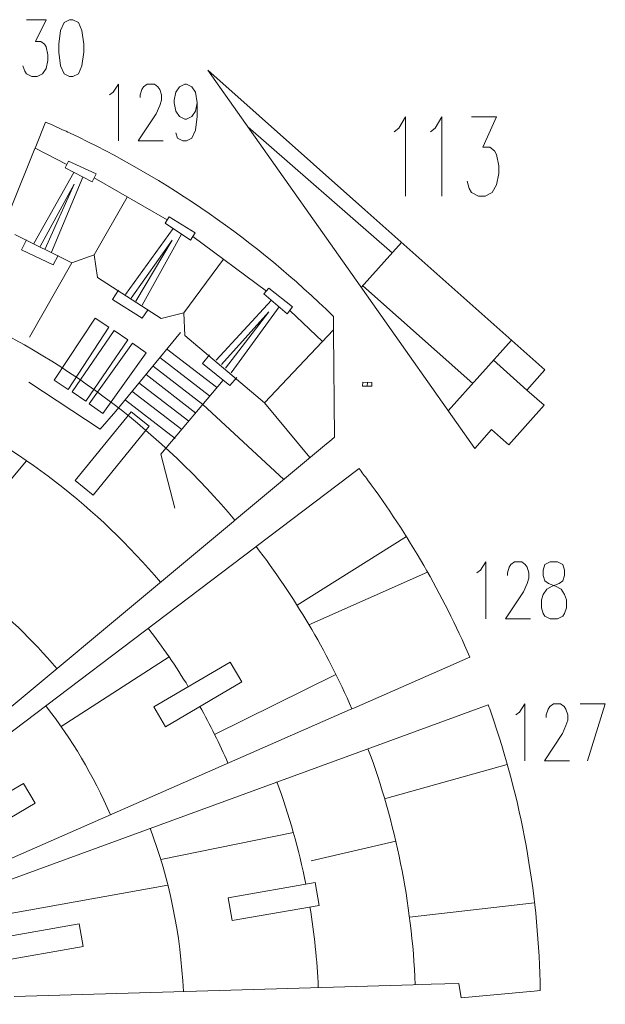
# Model space of a CAD drawing. Header units: millimetres. Extents: x -182 to 184, y -139 to 138.
# Tile 9 of 9: x 100 to 184, y -4 to 138. Entities that reach past the tile are written whole.
import ezdxf

# ---------------------------------------------------------------- set-up
doc = ezdxf.new("R2010")
doc.units = ezdxf.units.MM
doc.header["$MEASUREMENT"] = 0
doc.layers.add('Layer 1', color=7, linetype='Continuous')

msp = doc.modelspace()

# ---------------------------------------------------------------- linework, layer by layer
at = {"layer": 'Layer 1', "color": 1, "lineweight": 9}
for points, knots in [([(100.8756, 137.7921), (100.8756, 137.7921), (103.6992, 137.7921), (103.6992, 137.7921), (103.6992, 137.7921), (103.6992, 137.7921), (102.1563, 134.6789), (102.1563, 134.6789), (102.1563, 134.6789), (102.1563, 134.6789), (102.9277, 134.6789), (102.9277, 134.6789), (102.9277, 134.6789), (102.9277, 134.6789), (103.4446, 134.2811), (103.4446, 134.2811), (103.4446, 134.2811), (103.4446, 134.2811), (103.6992, 133.8949), (103.6992, 133.8949), (103.6992, 133.8949), (103.6992, 133.8949), (103.9615, 132.7245), (103.9615, 132.7245), (103.9615, 132.7245), (103.9615, 132.7245), (103.9615, 131.9404), (103.9615, 131.9404), (103.9615, 131.9404), (103.9615, 131.9404), (103.6992, 130.77), (103.6992, 130.77), (103.6992, 130.77), (103.6992, 130.77), (103.19, 129.9977), (103.19, 129.9977), (103.19, 129.9977), (103.19, 129.9977), (102.4186, 129.5997), (102.4186, 129.5997), (102.4186, 129.5997), (102.4186, 129.5997), (101.6471, 129.5997), (101.6471, 129.5997), (101.6471, 129.5997), (101.6471, 129.5997), (100.8756, 129.9977), (100.8756, 129.9977), (100.8756, 129.9977), (100.8756, 129.9977), (100.6133, 130.3839), (100.6133, 130.3839), (100.6133, 130.3839), (100.6133, 130.3839), (100.3588, 131.168), (100.3588, 131.168)], [0, 0, 0, 0, 0.06666667, 0.06666667, 0.06666667, 0.06666667, 0.13333333, 0.13333333, 0.13333333, 0.13333333, 0.2, 0.2, 0.2, 0.2, 0.26666667, 0.26666667, 0.26666667, 0.26666667, 0.33333333, 0.33333333, 0.33333333, 0.33333333, 0.4, 0.4, 0.4, 0.4, 0.46666667, 0.46666667, 0.46666667, 0.46666667, 0.53333333, 0.53333333, 0.53333333, 0.53333333, 0.6, 0.6, 0.6, 0.6, 0.66666667, 0.66666667, 0.66666667, 0.66666667, 0.73333333, 0.73333333, 0.73333333, 0.73333333, 0.8, 0.8, 0.8, 0.8, 0.86666667, 0.86666667, 0.86666667, 0.86666667, 1, 1, 1, 1]), ([(107.0473, 137.7921), (107.0473, 137.7921), (106.2759, 137.4059), (106.2759, 137.4059), (106.2759, 137.4059), (106.2759, 137.4059), (105.759, 136.2355), (105.759, 136.2355), (105.759, 136.2355), (105.759, 136.2355), (105.5044, 134.2811), (105.5044, 134.2811), (105.5044, 134.2811), (105.5044, 134.2811), (105.5044, 133.1107), (105.5044, 133.1107), (105.5044, 133.1107), (105.5044, 133.1107), (105.759, 131.168), (105.759, 131.168), (105.759, 131.168), (105.759, 131.168), (106.2759, 129.9977), (106.2759, 129.9977), (106.2759, 129.9977), (106.2759, 129.9977), (107.0473, 129.5997), (107.0473, 129.5997), (107.0473, 129.5997), (107.0473, 129.5997), (107.5565, 129.5997), (107.5565, 129.5997), (107.5565, 129.5997), (107.5565, 129.5997), (108.328, 129.9977), (108.328, 129.9977), (108.328, 129.9977), (108.328, 129.9977), (108.8448, 131.168), (108.8448, 131.168), (108.8448, 131.168), (108.8448, 131.168), (109.0994, 133.1107), (109.0994, 133.1107), (109.0994, 133.1107), (109.0994, 133.1107), (109.0994, 134.2811), (109.0994, 134.2811), (109.0994, 134.2811), (109.0994, 134.2811), (108.8448, 136.2355), (108.8448, 136.2355), (108.8448, 136.2355), (108.8448, 136.2355), (108.328, 137.4059), (108.328, 137.4059), (108.328, 137.4059), (108.328, 137.4059), (107.5565, 137.7921), (107.5565, 137.7921), (107.5565, 137.7921), (107.5565, 137.7921), (107.0473, 137.7921), (107.0473, 137.7921)], [0, 0, 0, 0, 0.05882353, 0.05882353, 0.05882353, 0.05882353, 0.11764706, 0.11764706, 0.11764706, 0.11764706, 0.17647059, 0.17647059, 0.17647059, 0.17647059, 0.23529412, 0.23529412, 0.23529412, 0.23529412, 0.29411765, 0.29411765, 0.29411765, 0.29411765, 0.35294118, 0.35294118, 0.35294118, 0.35294118, 0.41176471, 0.41176471, 0.41176471, 0.41176471, 0.47058824, 0.47058824, 0.47058824, 0.47058824, 0.52941176, 0.52941176, 0.52941176, 0.52941176, 0.58823529, 0.58823529, 0.58823529, 0.58823529, 0.64705882, 0.64705882, 0.64705882, 0.64705882, 0.70588235, 0.70588235, 0.70588235, 0.70588235, 0.76470588, 0.76470588, 0.76470588, 0.76470588, 0.82352941, 0.82352941, 0.82352941, 0.82352941, 0.88235294, 0.88235294, 0.88235294, 0.88235294, 1, 1, 1, 1]), ([(112.8274, 126.9844), (112.8274, 126.9844), (113.3365, 127.3705), (113.3365, 127.3705), (113.3365, 127.3705), (113.3365, 127.3705), (114.108, 128.5409), (114.108, 128.5409), (114.108, 128.5409), (114.108, 128.5409), (114.108, 120.3486), (114.108, 120.3486)], [0, 0, 0, 0, 0.25, 0.25, 0.25, 0.25, 0.5, 0.5, 0.5, 0.5, 1, 1, 1, 1]), ([(117.1938, 126.5982), (117.1938, 126.5982), (117.1938, 126.9844), (117.1938, 126.9844), (117.1938, 126.9844), (117.1938, 126.9844), (117.4561, 127.7685), (117.4561, 127.7685), (117.4561, 127.7685), (117.4561, 127.7685), (117.7107, 128.1547), (117.7107, 128.1547), (117.7107, 128.1547), (117.7107, 128.1547), (118.2276, 128.5409), (118.2276, 128.5409), (118.2276, 128.5409), (118.2276, 128.5409), (119.2537, 128.5409), (119.2537, 128.5409), (119.2537, 128.5409), (119.2537, 128.5409), (119.7705, 128.1547), (119.7705, 128.1547), (119.7705, 128.1547), (119.7705, 128.1547), (120.0251, 127.7685), (120.0251, 127.7685), (120.0251, 127.7685), (120.0251, 127.7685), (120.2797, 126.9844), (120.2797, 126.9844), (120.2797, 126.9844), (120.2797, 126.9844), (120.2797, 126.2003), (120.2797, 126.2003), (120.2797, 126.2003), (120.2797, 126.2003), (120.0251, 125.4278), (120.0251, 125.4278), (120.0251, 125.4278), (120.0251, 125.4278), (119.5082, 124.2575), (119.5082, 124.2575), (119.5082, 124.2575), (119.5082, 124.2575), (116.9393, 120.3486), (116.9393, 120.3486), (116.9393, 120.3486), (116.9393, 120.3486), (120.542, 120.3486), (120.542, 120.3486)], [0, 0, 0, 0, 0.07142857, 0.07142857, 0.07142857, 0.07142857, 0.14285714, 0.14285714, 0.14285714, 0.14285714, 0.21428571, 0.21428571, 0.21428571, 0.21428571, 0.28571429, 0.28571429, 0.28571429, 0.28571429, 0.35714286, 0.35714286, 0.35714286, 0.35714286, 0.42857143, 0.42857143, 0.42857143, 0.42857143, 0.5, 0.5, 0.5, 0.5, 0.57142857, 0.57142857, 0.57142857, 0.57142857, 0.64285714, 0.64285714, 0.64285714, 0.64285714, 0.71428571, 0.71428571, 0.71428571, 0.71428571, 0.78571429, 0.78571429, 0.78571429, 0.78571429, 0.85714286, 0.85714286, 0.85714286, 0.85714286, 1, 1, 1, 1]), ([(125.4253, 125.814), (125.4253, 125.814), (125.1708, 124.6437), (125.1708, 124.6437), (125.1708, 124.6437), (125.1708, 124.6437), (124.6539, 123.8595), (124.6539, 123.8595), (124.6539, 123.8595), (124.6539, 123.8595), (123.8824, 123.4733), (123.8824, 123.4733), (123.8824, 123.4733), (123.8824, 123.4733), (123.6278, 123.4733), (123.6278, 123.4733), (123.6278, 123.4733), (123.6278, 123.4733), (122.8564, 123.8595), (122.8564, 123.8595), (122.8564, 123.8595), (122.8564, 123.8595), (122.3395, 124.6437), (122.3395, 124.6437), (122.3395, 124.6437), (122.3395, 124.6437), (122.0849, 125.814), (122.0849, 125.814), (122.0849, 125.814), (122.0849, 125.814), (122.0849, 126.2003), (122.0849, 126.2003), (122.0849, 126.2003), (122.0849, 126.2003), (122.3395, 127.3705), (122.3395, 127.3705), (122.3395, 127.3705), (122.3395, 127.3705), (122.8564, 128.1547), (122.8564, 128.1547), (122.8564, 128.1547), (122.8564, 128.1547), (123.6278, 128.5409), (123.6278, 128.5409), (123.6278, 128.5409), (123.6278, 128.5409), (123.8824, 128.5409), (123.8824, 128.5409), (123.8824, 128.5409), (123.8824, 128.5409), (124.6539, 128.1547), (124.6539, 128.1547), (124.6539, 128.1547), (124.6539, 128.1547), (125.1708, 127.3705), (125.1708, 127.3705), (125.1708, 127.3705), (125.1708, 127.3705), (125.4253, 125.814), (125.4253, 125.814), (125.4253, 125.814), (125.4253, 125.814), (125.4253, 123.8595), (125.4253, 123.8595), (125.4253, 123.8595), (125.4253, 123.8595), (125.1708, 121.9168), (125.1708, 121.9168), (125.1708, 121.9168), (125.1708, 121.9168), (124.6539, 120.7465), (124.6539, 120.7465), (124.6539, 120.7465), (124.6539, 120.7465), (123.8824, 120.3486), (123.8824, 120.3486), (123.8824, 120.3486), (123.8824, 120.3486), (123.3656, 120.3486), (123.3656, 120.3486), (123.3656, 120.3486), (123.3656, 120.3486), (122.5941, 120.7465), (122.5941, 120.7465), (122.5941, 120.7465), (122.5941, 120.7465), (122.3395, 121.5189), (122.3395, 121.5189)], [0, 0, 0, 0, 0.04347826, 0.04347826, 0.04347826, 0.04347826, 0.08695652, 0.08695652, 0.08695652, 0.08695652, 0.13043478, 0.13043478, 0.13043478, 0.13043478, 0.17391304, 0.17391304, 0.17391304, 0.17391304, 0.2173913, 0.2173913, 0.2173913, 0.2173913, 0.26086957, 0.26086957, 0.26086957, 0.26086957, 0.30434783, 0.30434783, 0.30434783, 0.30434783, 0.34782609, 0.34782609, 0.34782609, 0.34782609, 0.39130435, 0.39130435, 0.39130435, 0.39130435, 0.43478261, 0.43478261, 0.43478261, 0.43478261, 0.47826087, 0.47826087, 0.47826087, 0.47826087, 0.52173913, 0.52173913, 0.52173913, 0.52173913, 0.56521739, 0.56521739, 0.56521739, 0.56521739, 0.60869565, 0.60869565, 0.60869565, 0.60869565, 0.65217391, 0.65217391, 0.65217391, 0.65217391, 0.69565217, 0.69565217, 0.69565217, 0.69565217, 0.73913043, 0.73913043, 0.73913043, 0.73913043, 0.7826087, 0.7826087, 0.7826087, 0.7826087, 0.82608696, 0.82608696, 0.82608696, 0.82608696, 0.86956522, 0.86956522, 0.86956522, 0.86956522, 0.91304348, 0.91304348, 0.91304348, 0.91304348, 1, 1, 1, 1]), ([(153.7302, 121.638), (153.7302, 121.638), (154.3881, 122.1916), (154.3881, 122.1916), (154.3881, 122.1916), (154.3881, 122.1916), (155.3701, 123.8201), (155.3701, 123.8201), (155.3701, 123.8201), (155.3701, 123.8201), (155.3701, 112.4207), (155.3701, 112.4207)], [0, 0, 0, 0, 0.25, 0.25, 0.25, 0.25, 0.5, 0.5, 0.5, 0.5, 1, 1, 1, 1]), ([(158.9641, 121.638), (158.9641, 121.638), (159.622, 122.1916), (159.622, 122.1916), (159.622, 122.1916), (159.622, 122.1916), (160.6039, 123.8201), (160.6039, 123.8201), (160.6039, 123.8201), (160.6039, 123.8201), (160.6039, 112.4207), (160.6039, 112.4207)], [0, 0, 0, 0, 0.25, 0.25, 0.25, 0.25, 0.5, 0.5, 0.5, 0.5, 1, 1, 1, 1]), ([(164.8559, 123.8201), (164.8559, 123.8201), (168.4597, 123.8201), (168.4597, 123.8201), (168.4597, 123.8201), (168.4597, 123.8201), (166.4957, 119.472), (166.4957, 119.472), (166.4957, 119.472), (166.4957, 119.472), (167.4777, 119.472), (167.4777, 119.472), (167.4777, 119.472), (167.4777, 119.472), (168.1356, 118.9346), (168.1356, 118.9346), (168.1356, 118.9346), (168.1356, 118.9346), (168.4597, 118.381), (168.4597, 118.381), (168.4597, 118.381), (168.4597, 118.381), (168.7837, 116.7524), (168.7837, 116.7524), (168.7837, 116.7524), (168.7837, 116.7524), (168.7837, 115.6777), (168.7837, 115.6777), (168.7837, 115.6777), (168.7837, 115.6777), (168.4597, 114.0492), (168.4597, 114.0492), (168.4597, 114.0492), (168.4597, 114.0492), (167.8018, 112.9581), (167.8018, 112.9581), (167.8018, 112.9581), (167.8018, 112.9581), (166.8198, 112.4207), (166.8198, 112.4207), (166.8198, 112.4207), (166.8198, 112.4207), (165.8379, 112.4207), (165.8379, 112.4207), (165.8379, 112.4207), (165.8379, 112.4207), (164.8559, 112.9581), (164.8559, 112.9581), (164.8559, 112.9581), (164.8559, 112.9581), (164.5318, 113.4955), (164.5318, 113.4955), (164.5318, 113.4955), (164.5318, 113.4955), (164.2078, 114.5866), (164.2078, 114.5866)], [0, 0, 0, 0, 0.06666667, 0.06666667, 0.06666667, 0.06666667, 0.13333333, 0.13333333, 0.13333333, 0.13333333, 0.2, 0.2, 0.2, 0.2, 0.26666667, 0.26666667, 0.26666667, 0.26666667, 0.33333333, 0.33333333, 0.33333333, 0.33333333, 0.4, 0.4, 0.4, 0.4, 0.46666667, 0.46666667, 0.46666667, 0.46666667, 0.53333333, 0.53333333, 0.53333333, 0.53333333, 0.6, 0.6, 0.6, 0.6, 0.66666667, 0.66666667, 0.66666667, 0.66666667, 0.73333333, 0.73333333, 0.73333333, 0.73333333, 0.8, 0.8, 0.8, 0.8, 0.86666667, 0.86666667, 0.86666667, 0.86666667, 1, 1, 1, 1]), ([(106.4379, 116.4852), (106.4379, 116.4852), (106.9321, 117.4316), (106.9321, 117.4316), (106.9321, 117.4316), (106.9321, 117.4316), (110.878, 115.5987), (110.878, 115.5987), (110.878, 115.5987), (110.878, 115.5987), (110.3297, 114.4524), (110.3297, 114.4524), (110.3297, 114.4524), (110.3297, 114.4524), (106.4379, 116.4852), (106.4379, 116.4852)], [0, 0, 0, 0, 0.2, 0.2, 0.2, 0.2, 0.4, 0.4, 0.4, 0.4, 0.6, 0.6, 0.6, 0.6, 1, 1, 1, 1]), ([(120.803, 108.5384), (120.803, 108.5384), (121.4006, 109.4231), (121.4006, 109.4231), (121.4006, 109.4231), (121.4006, 109.4231), (125.115, 107.1574), (125.115, 107.1574), (125.115, 107.1574), (125.115, 107.1574), (124.4411, 106.0801), (124.4411, 106.0801), (124.4411, 106.0801), (124.4411, 106.0801), (120.803, 108.5384), (120.803, 108.5384)], [0, 0, 0, 0, 0.2, 0.2, 0.2, 0.2, 0.4, 0.4, 0.4, 0.4, 0.6, 0.6, 0.6, 0.6, 1, 1, 1, 1]), ([(105.4145, 103.8664), (105.4145, 103.8664), (104.7161, 102.5423), (104.7161, 102.5423), (104.7161, 102.5423), (104.7161, 102.5423), (100.1785, 104.69), (100.1785, 104.69), (100.1785, 104.69), (100.1785, 104.69), (100.8709, 106.1415), (100.8709, 106.1415)], [0, 0, 0, 0, 0.25, 0.25, 0.25, 0.25, 0.5, 0.5, 0.5, 0.5, 1, 1, 1, 1]), ([(135.011, 98.3557), (135.011, 98.3557), (135.7104, 99.1624), (135.7104, 99.1624), (135.7104, 99.1624), (135.7104, 99.1624), (139.1264, 96.4676), (139.1264, 96.4676), (139.1264, 96.4676), (139.1264, 96.4676), (138.3281, 95.4789), (138.3281, 95.4789), (138.3281, 95.4789), (138.3281, 95.4789), (135.011, 98.3557), (135.011, 98.3557)], [0, 0, 0, 0, 0.2, 0.2, 0.2, 0.2, 0.4, 0.4, 0.4, 0.4, 0.6, 0.6, 0.6, 0.6, 1, 1, 1, 1]), ([(118.3648, 96.115), (118.3648, 96.115), (117.5217, 94.8781), (117.5217, 94.8781), (117.5217, 94.8781), (117.5217, 94.8781), (113.2549, 97.5232), (113.2549, 97.5232), (113.2549, 97.5232), (113.2549, 97.5232), (114.1063, 98.8875), (114.1063, 98.8875)], [0, 0, 0, 0, 0.25, 0.25, 0.25, 0.25, 0.5, 0.5, 0.5, 0.5, 1, 1, 1, 1]), ([(112.7328, 93.5731), (112.7328, 93.5731), (110.7413, 94.8788), (110.7413, 94.8788), (110.7413, 94.8788), (110.7413, 94.8788), (104.8659, 85.9176), (104.8659, 85.9176), (104.8659, 85.9176), (104.8659, 85.9176), (106.8573, 84.6119), (106.8573, 84.6119), (106.8573, 84.6119), (106.8573, 84.6119), (112.7328, 93.5731), (112.7328, 93.5731)], [0, 0, 0, 0, 0.2, 0.2, 0.2, 0.2, 0.4, 0.4, 0.4, 0.4, 0.6, 0.6, 0.6, 0.6, 1, 1, 1, 1]), ([(122.9967, 92.8028), (122.9967, 92.8028), (113.7141, 81.5012), (113.7141, 81.5012), (113.7141, 81.5012), (113.7141, 81.5012), (111.479, 78.886), (111.479, 78.886), (111.479, 78.886), (111.479, 78.886), (101.2104, 85.6422), (101.2104, 85.6422)], [0, 0, 0, 0, 0.25, 0.25, 0.25, 0.25, 0.5, 0.5, 0.5, 0.5, 1, 1, 1, 1]), ([(115.4321, 91.7487), (115.4321, 91.7487), (113.4653, 93.0911), (113.4653, 93.0911), (113.4653, 93.0911), (113.4653, 93.0911), (107.4246, 84.2404), (107.4246, 84.2404), (107.4246, 84.2404), (107.4246, 84.2404), (109.3915, 82.898), (109.3915, 82.898), (109.3915, 82.898), (109.3915, 82.898), (115.4321, 91.7487), (115.4321, 91.7487)], [0, 0, 0, 0, 0.2, 0.2, 0.2, 0.2, 0.4, 0.4, 0.4, 0.4, 0.6, 0.6, 0.6, 0.6, 1, 1, 1, 1]), ([(123.6386, 92.3446), (123.6386, 92.3446), (135.0804, 82.6649), (135.0804, 82.6649), (135.0804, 82.6649), (135.0804, 82.6649), (141.6306, 74.8032), (141.6306, 74.8032)], [0, 0, 0, 0, 0.33333333, 0.33333333, 0.33333333, 0.33333333, 1, 1, 1, 1]), ([(131.1008, 86.3143), (131.1008, 86.3143), (130.1155, 85.1874), (130.1155, 85.1874), (130.1155, 85.1874), (130.1155, 85.1874), (126.1966, 88.3251), (126.1966, 88.3251), (126.1966, 88.3251), (126.1966, 88.3251), (127.2055, 89.5774), (127.2055, 89.5774)], [0, 0, 0, 0, 0.25, 0.25, 0.25, 0.25, 0.5, 0.5, 0.5, 0.5, 1, 1, 1, 1]), ([(129.1474, 85.9625), (129.1474, 85.9625), (120.1926, 75.32), (120.1926, 75.32), (120.1926, 75.32), (120.1926, 75.32), (122.1831, 67.548), (122.1831, 67.548)], [0, 0, 0, 0, 0.33333333, 0.33333333, 0.33333333, 0.33333333, 1, 1, 1, 1]), ([(165.636, 58.2429), (165.636, 58.2429), (166.1451, 58.6291), (166.1451, 58.6291), (166.1451, 58.6291), (166.1451, 58.6291), (166.9166, 59.7995), (166.9166, 59.7995), (166.9166, 59.7995), (166.9166, 59.7995), (166.9166, 51.6071), (166.9166, 51.6071)], [0, 0, 0, 0, 0.25, 0.25, 0.25, 0.25, 0.5, 0.5, 0.5, 0.5, 1, 1, 1, 1]), ([(170.0024, 57.8567), (170.0024, 57.8567), (170.0024, 58.2429), (170.0024, 58.2429), (170.0024, 58.2429), (170.0024, 58.2429), (170.2647, 59.027), (170.2647, 59.027), (170.2647, 59.027), (170.2647, 59.027), (170.5193, 59.4133), (170.5193, 59.4133), (170.5193, 59.4133), (170.5193, 59.4133), (171.0362, 59.7995), (171.0362, 59.7995), (171.0362, 59.7995), (171.0362, 59.7995), (172.0623, 59.7995), (172.0623, 59.7995), (172.0623, 59.7995), (172.0623, 59.7995), (172.5791, 59.4133), (172.5791, 59.4133), (172.5791, 59.4133), (172.5791, 59.4133), (172.8337, 59.027), (172.8337, 59.027), (172.8337, 59.027), (172.8337, 59.027), (173.0883, 58.2429), (173.0883, 58.2429), (173.0883, 58.2429), (173.0883, 58.2429), (173.0883, 57.4588), (173.0883, 57.4588), (173.0883, 57.4588), (173.0883, 57.4588), (172.8337, 56.6864), (172.8337, 56.6864), (172.8337, 56.6864), (172.8337, 56.6864), (172.3168, 55.516), (172.3168, 55.516), (172.3168, 55.516), (172.3168, 55.516), (169.7479, 51.6071), (169.7479, 51.6071), (169.7479, 51.6071), (169.7479, 51.6071), (173.3506, 51.6071), (173.3506, 51.6071)], [0, 0, 0, 0, 0.07142857, 0.07142857, 0.07142857, 0.07142857, 0.14285714, 0.14285714, 0.14285714, 0.14285714, 0.21428571, 0.21428571, 0.21428571, 0.21428571, 0.28571429, 0.28571429, 0.28571429, 0.28571429, 0.35714286, 0.35714286, 0.35714286, 0.35714286, 0.42857143, 0.42857143, 0.42857143, 0.42857143, 0.5, 0.5, 0.5, 0.5, 0.57142857, 0.57142857, 0.57142857, 0.57142857, 0.64285714, 0.64285714, 0.64285714, 0.64285714, 0.71428571, 0.71428571, 0.71428571, 0.71428571, 0.78571429, 0.78571429, 0.78571429, 0.78571429, 0.85714286, 0.85714286, 0.85714286, 0.85714286, 1, 1, 1, 1]), ([(176.1742, 59.7995), (176.1742, 59.7995), (175.4027, 59.4133), (175.4027, 59.4133), (175.4027, 59.4133), (175.4027, 59.4133), (175.1481, 58.6291), (175.1481, 58.6291), (175.1481, 58.6291), (175.1481, 58.6291), (175.1481, 57.8567), (175.1481, 57.8567), (175.1481, 57.8567), (175.1481, 57.8567), (175.4027, 57.0726), (175.4027, 57.0726), (175.4027, 57.0726), (175.4027, 57.0726), (175.9196, 56.6864), (175.9196, 56.6864), (175.9196, 56.6864), (175.9196, 56.6864), (176.9456, 56.2885), (176.9456, 56.2885), (176.9456, 56.2885), (176.9456, 56.2885), (177.7171, 55.9023), (177.7171, 55.9023), (177.7171, 55.9023), (177.7171, 55.9023), (178.2339, 55.1181), (178.2339, 55.1181), (178.2339, 55.1181), (178.2339, 55.1181), (178.4885, 54.3457), (178.4885, 54.3457), (178.4885, 54.3457), (178.4885, 54.3457), (178.4885, 53.1754), (178.4885, 53.1754), (178.4885, 53.1754), (178.4885, 53.1754), (178.2339, 52.3913), (178.2339, 52.3913), (178.2339, 52.3913), (178.2339, 52.3913), (177.9794, 52.0051), (177.9794, 52.0051), (177.9794, 52.0051), (177.9794, 52.0051), (177.2079, 51.6071), (177.2079, 51.6071), (177.2079, 51.6071), (177.2079, 51.6071), (176.1742, 51.6071), (176.1742, 51.6071), (176.1742, 51.6071), (176.1742, 51.6071), (175.4027, 52.0051), (175.4027, 52.0051), (175.4027, 52.0051), (175.4027, 52.0051), (175.1481, 52.3913), (175.1481, 52.3913), (175.1481, 52.3913), (175.1481, 52.3913), (174.8935, 53.1754), (174.8935, 53.1754), (174.8935, 53.1754), (174.8935, 53.1754), (174.8935, 54.3457), (174.8935, 54.3457), (174.8935, 54.3457), (174.8935, 54.3457), (175.1481, 55.1181), (175.1481, 55.1181), (175.1481, 55.1181), (175.1481, 55.1181), (175.665, 55.9023), (175.665, 55.9023), (175.665, 55.9023), (175.665, 55.9023), (176.4364, 56.2885), (176.4364, 56.2885), (176.4364, 56.2885), (176.4364, 56.2885), (177.4625, 56.6864), (177.4625, 56.6864), (177.4625, 56.6864), (177.4625, 56.6864), (177.9794, 57.0726), (177.9794, 57.0726), (177.9794, 57.0726), (177.9794, 57.0726), (178.2339, 57.8567), (178.2339, 57.8567), (178.2339, 57.8567), (178.2339, 57.8567), (178.2339, 58.6291), (178.2339, 58.6291), (178.2339, 58.6291), (178.2339, 58.6291), (177.9794, 59.4133), (177.9794, 59.4133), (177.9794, 59.4133), (177.9794, 59.4133), (177.2079, 59.7995), (177.2079, 59.7995), (177.2079, 59.7995), (177.2079, 59.7995), (176.1742, 59.7995), (176.1742, 59.7995)], [0, 0, 0, 0, 0.03448276, 0.03448276, 0.03448276, 0.03448276, 0.06896552, 0.06896552, 0.06896552, 0.06896552, 0.10344828, 0.10344828, 0.10344828, 0.10344828, 0.13793103, 0.13793103, 0.13793103, 0.13793103, 0.17241379, 0.17241379, 0.17241379, 0.17241379, 0.20689655, 0.20689655, 0.20689655, 0.20689655, 0.24137931, 0.24137931, 0.24137931, 0.24137931, 0.27586207, 0.27586207, 0.27586207, 0.27586207, 0.31034483, 0.31034483, 0.31034483, 0.31034483, 0.34482759, 0.34482759, 0.34482759, 0.34482759, 0.37931034, 0.37931034, 0.37931034, 0.37931034, 0.4137931, 0.4137931, 0.4137931, 0.4137931, 0.44827586, 0.44827586, 0.44827586, 0.44827586, 0.48275862, 0.48275862, 0.48275862, 0.48275862, 0.51724138, 0.51724138, 0.51724138, 0.51724138, 0.55172414, 0.55172414, 0.55172414, 0.55172414, 0.5862069, 0.5862069, 0.5862069, 0.5862069, 0.62068966, 0.62068966, 0.62068966, 0.62068966, 0.65517241, 0.65517241, 0.65517241, 0.65517241, 0.68965517, 0.68965517, 0.68965517, 0.68965517, 0.72413793, 0.72413793, 0.72413793, 0.72413793, 0.75862069, 0.75862069, 0.75862069, 0.75862069, 0.79310345, 0.79310345, 0.79310345, 0.79310345, 0.82758621, 0.82758621, 0.82758621, 0.82758621, 0.86206897, 0.86206897, 0.86206897, 0.86206897, 0.89655172, 0.89655172, 0.89655172, 0.89655172, 0.93103448, 0.93103448, 0.93103448, 0.93103448, 1, 1, 1, 1]), ([(171.2329, 37.8233), (171.2329, 37.8233), (171.742, 38.2095), (171.742, 38.2095), (171.742, 38.2095), (171.742, 38.2095), (172.5135, 39.3798), (172.5135, 39.3798), (172.5135, 39.3798), (172.5135, 39.3798), (172.5135, 31.1875), (172.5135, 31.1875)], [0, 0, 0, 0, 0.25, 0.25, 0.25, 0.25, 0.5, 0.5, 0.5, 0.5, 1, 1, 1, 1]), ([(175.5993, 37.4371), (175.5993, 37.4371), (175.5993, 37.8233), (175.5993, 37.8233), (175.5993, 37.8233), (175.5993, 37.8233), (175.8616, 38.6074), (175.8616, 38.6074), (175.8616, 38.6074), (175.8616, 38.6074), (176.1162, 38.9936), (176.1162, 38.9936), (176.1162, 38.9936), (176.1162, 38.9936), (176.6331, 39.3798), (176.6331, 39.3798), (176.6331, 39.3798), (176.6331, 39.3798), (177.6592, 39.3798), (177.6592, 39.3798), (177.6592, 39.3798), (177.6592, 39.3798), (178.176, 38.9936), (178.176, 38.9936), (178.176, 38.9936), (178.176, 38.9936), (178.4306, 38.6074), (178.4306, 38.6074), (178.4306, 38.6074), (178.4306, 38.6074), (178.6852, 37.8233), (178.6852, 37.8233), (178.6852, 37.8233), (178.6852, 37.8233), (178.6852, 37.0391), (178.6852, 37.0391), (178.6852, 37.0391), (178.6852, 37.0391), (178.4306, 36.2667), (178.4306, 36.2667), (178.4306, 36.2667), (178.4306, 36.2667), (177.9137, 35.0964), (177.9137, 35.0964), (177.9137, 35.0964), (177.9137, 35.0964), (175.3448, 31.1875), (175.3448, 31.1875), (175.3448, 31.1875), (175.3448, 31.1875), (178.9475, 31.1875), (178.9475, 31.1875)], [0, 0, 0, 0, 0.07142857, 0.07142857, 0.07142857, 0.07142857, 0.14285714, 0.14285714, 0.14285714, 0.14285714, 0.21428571, 0.21428571, 0.21428571, 0.21428571, 0.28571429, 0.28571429, 0.28571429, 0.28571429, 0.35714286, 0.35714286, 0.35714286, 0.35714286, 0.42857143, 0.42857143, 0.42857143, 0.42857143, 0.5, 0.5, 0.5, 0.5, 0.57142857, 0.57142857, 0.57142857, 0.57142857, 0.64285714, 0.64285714, 0.64285714, 0.64285714, 0.71428571, 0.71428571, 0.71428571, 0.71428571, 0.78571429, 0.78571429, 0.78571429, 0.78571429, 0.85714286, 0.85714286, 0.85714286, 0.85714286, 1, 1, 1, 1]), ([(180.4904, 39.3798), (180.4904, 39.3798), (184.0854, 39.3798), (184.0854, 39.3798), (184.0854, 39.3798), (184.0854, 39.3798), (181.5165, 31.1875), (181.5165, 31.1875)], [0, 0, 0, 0, 0.33333333, 0.33333333, 0.33333333, 0.33333333, 1, 1, 1, 1]), ([(67.3192, 3.8763), (67.3192, 3.8763), (76.6326, -7.7653), (76.6326, -7.7653), (76.6326, -7.7653), (76.6326, -7.7653), (109.9947, -7.8283), (109.9947, -7.8283)], [0, 0, 0, 0, 0.33333333, 0.33333333, 0.33333333, 0.33333333, 1, 1, 1, 1])]:
    msp.add_open_spline(points, degree=3, knots=knots, dxfattribs=at)
at = {"layer": 'Layer 1', "lineweight": 9}
for points, knots in [([(149.5369, 110.4234), (149.5369, 110.4234), (126.956, 130.5167), (126.956, 130.5167), (126.956, 130.5167), (126.956, 130.5167), (148.8424, 99.489), (148.8424, 99.489)], [0, 0, 0, 0, 0.33333333, 0.33333333, 0.33333333, 0.33333333, 1, 1, 1, 1]), ([(145.018, 93.4714), (145.018, 93.4714), (145.0057, 95.1192), (145.0057, 95.1192), (145.0057, 95.1192), (133.912, 105.9749), (121.0904, 114.8883), (107.0687, 121.5009), (107.0687, 121.5009), (106.7355, 121.6579), (106.4016, 121.8138), (106.0672, 121.9682), (106.0672, 121.9682), (105.2604, 122.341), (104.4429, 122.7088), (103.6285, 123.0664), (103.6285, 123.0664), (103.6285, 123.0664), (102.2112, 119.5563), (102.2112, 119.5563)], [0, 0, 0, 0, 0.16666667, 0.16666667, 0.16666667, 0.16666667, 0.33333333, 0.33333333, 0.33333333, 0.33333333, 0.5, 0.5, 0.5, 0.5, 0.66666667, 0.66666667, 0.66666667, 0.66666667, 1, 1, 1, 1]), ([(173.8371, 83.6098), (173.8371, 83.6098), (172.8137, 84.5205), (172.8137, 84.5205), (172.8137, 84.5205), (172.8137, 84.5205), (175.3913, 87.4173), (175.3913, 87.4173), (175.3913, 87.4173), (175.3913, 87.4173), (149.9569, 110.0497), (149.9569, 110.0497)], [0, 0, 0, 0, 0.25, 0.25, 0.25, 0.25, 0.5, 0.5, 0.5, 0.5, 1, 1, 1, 1]), ([(149.1665, 99.0295), (149.1665, 99.0295), (165.3318, 76.1124), (165.3318, 76.1124), (165.3318, 76.1124), (165.3318, 76.1124), (167.7482, 78.828), (167.7482, 78.828), (167.7482, 78.828), (167.7482, 78.828), (168.5985, 78.0714), (168.5985, 78.0714)], [0, 0, 0, 0, 0.25, 0.25, 0.25, 0.25, 0.5, 0.5, 0.5, 0.5, 1, 1, 1, 1]), ([(144.4342, 77.1391), (144.4342, 77.1391), (145.1353, 77.7233), (145.1353, 77.7233), (145.1353, 77.7233), (145.1353, 77.7233), (145.0222, 92.9088), (145.0222, 92.9088)], [0, 0, 0, 0, 0.33333333, 0.33333333, 0.33333333, 0.33333333, 1, 1, 1, 1]), ([(169.0185, 77.6976), (169.0185, 77.6976), (170.215, 76.633), (170.215, 76.633), (170.215, 76.633), (170.215, 76.633), (175.2804, 82.3255), (175.2804, 82.3255), (175.2804, 82.3255), (175.2804, 82.3255), (174.2571, 83.2361), (174.2571, 83.2361)], [0, 0, 0, 0, 0.25, 0.25, 0.25, 0.25, 0.5, 0.5, 0.5, 0.5, 1, 1, 1, 1]), ([(110.4626, 69.4172), (110.4626, 69.4172), (107.8846, 71.5144), (107.8846, 71.5144), (107.8846, 71.5144), (107.8846, 71.5144), (115.925, 81.3984), (115.925, 81.3984), (115.925, 81.3984), (115.925, 81.3984), (118.503, 79.3013), (118.503, 79.3013), (118.503, 79.3013), (118.503, 79.3013), (110.4626, 69.4172), (110.4626, 69.4172)], [0, 0, 0, 0, 0.2, 0.2, 0.2, 0.2, 0.4, 0.4, 0.4, 0.4, 0.6, 0.6, 0.6, 0.6, 1, 1, 1, 1]), ([(163.164, 45.4761), (163.164, 45.4761), (164.6099, 46.111), (164.6099, 46.111), (164.6099, 46.111), (160.7058, 55.1609), (155.7657, 63.7229), (149.8881, 71.6287), (149.8881, 71.6287), (149.4881, 72.1665), (149.0888, 72.6953), (148.6803, 73.2269), (148.6803, 73.2269), (148.6803, 73.2269), (147.7626, 72.5314), (147.7626, 72.5314)], [0, 0, 0, 0, 0.2, 0.2, 0.2, 0.2, 0.4, 0.4, 0.4, 0.4, 0.6, 0.6, 0.6, 0.6, 1, 1, 1, 1]), ([(131.8185, 42.5312), (131.8185, 42.5312), (120.8682, 36.0984), (120.8682, 36.0984), (120.8682, 36.0984), (120.8682, 36.0984), (119.1956, 38.9455), (119.1956, 38.9455), (119.1956, 38.9455), (119.1956, 38.9455), (130.1459, 45.3783), (130.1459, 45.3783), (130.1459, 45.3783), (130.1459, 45.3783), (131.8185, 42.5312), (131.8185, 42.5312)], [0, 0, 0, 0, 0.2, 0.2, 0.2, 0.2, 0.4, 0.4, 0.4, 0.4, 0.6, 0.6, 0.6, 0.6, 1, 1, 1, 1]), ([(173.8359, -1.931), (173.8359, -1.931), (174.7384, -1.847), (174.7384, -1.847), (174.7384, -1.847), (174.5362, 11.3511), (172.2833, 24.4286), (168.0626, 36.9243), (168.0626, 36.9243), (167.7837, 37.7592), (167.5474, 38.4222), (167.251, 39.2517), (167.251, 39.2517), (167.251, 39.2517), (166.3201, 38.9114), (166.3201, 38.9114)], [0, 0, 0, 0, 0.2, 0.2, 0.2, 0.2, 0.4, 0.4, 0.4, 0.4, 0.6, 0.6, 0.6, 0.6, 1, 1, 1, 1]), ([(91.1616, 18.6469), (91.1616, 18.6469), (89.489, 21.494), (89.489, 21.494), (89.489, 21.494), (89.489, 21.494), (100.4393, 27.9268), (100.4393, 27.9268), (100.4393, 27.9268), (100.4393, 27.9268), (102.1118, 25.0798), (102.1118, 25.0798), (102.1118, 25.0798), (102.1118, 25.0798), (91.1616, 18.6469), (91.1616, 18.6469)], [0, 0, 0, 0, 0.2, 0.2, 0.2, 0.2, 0.4, 0.4, 0.4, 0.4, 0.6, 0.6, 0.6, 0.6, 1, 1, 1, 1]), ([(130.4334, 8.2072), (130.4334, 8.2072), (129.862, 11.4736), (129.862, 11.4736), (129.862, 11.4736), (129.862, 11.4736), (142.3834, 13.6642), (142.3834, 13.6642), (142.3834, 13.6642), (142.3834, 13.6642), (142.9548, 10.3977), (142.9548, 10.3977), (142.9548, 10.3977), (142.9548, 10.3977), (130.4334, 8.2072), (130.4334, 8.2072)], [0, 0, 0, 0, 0.2, 0.2, 0.2, 0.2, 0.4, 0.4, 0.4, 0.4, 0.6, 0.6, 0.6, 0.6, 1, 1, 1, 1]), ([(96.4881, 2.2688), (96.4881, 2.2688), (95.9166, 5.5352), (95.9166, 5.5352), (95.9166, 5.5352), (95.9166, 5.5352), (108.4574, 7.7291), (108.4574, 7.7291), (108.4574, 7.7291), (108.4574, 7.7291), (109.0288, 4.4627), (109.0288, 4.4627), (109.0288, 4.4627), (109.0288, 4.4627), (96.4881, 2.2688), (96.4881, 2.2688)], [0, 0, 0, 0, 0.2, 0.2, 0.2, 0.2, 0.4, 0.4, 0.4, 0.4, 0.6, 0.6, 0.6, 0.6, 1, 1, 1, 1]), ([(157.0402, -1.003), (157.0402, -1.003), (163.0177, -0.8286), (163.0177, -0.8286), (163.0177, -0.8286), (163.0177, -0.8286), (163.3808, -2.9046), (163.3808, -2.9046), (163.3808, -2.9046), (163.3808, -2.9046), (173.2763, -1.9831), (173.2763, -1.9831)], [0, 0, 0, 0, 0.25, 0.25, 0.25, 0.25, 0.5, 0.5, 0.5, 0.5, 1, 1, 1, 1])]:
    msp.add_open_spline(points, degree=3, knots=knots, dxfattribs=at)
at = {"layer": 'Layer 1', "color": 5, "lineweight": 9}
for points in [[(153.4551, 104.2609), (153.4551, 104.2609), (132.6805, 122.4011), (132.6805, 122.4011)], [(102.1059, 119.2957), (102.1059, 119.2957), (106.685, 116.9584), (106.685, 116.9584)], [(110.6039, 115.0255), (110.6039, 115.0255), (121.1018, 108.9807), (121.1018, 108.9807)], [(115.3709, 112.2558), (115.3709, 112.2558), (110.5865, 103.9661), (110.5865, 103.9661)], [(124.7781, 106.6187), (124.7781, 106.6187), (135.3607, 98.759), (135.3607, 98.759)], [(149.0044, 99.2592), (149.0044, 99.2592), (154.7841, 105.7543), (154.7841, 105.7543)], [(101.3015, 92.15), (101.3015, 92.15), (107.4096, 102.7973), (107.4096, 102.7973)], [(129.2028, 103.3297), (129.2028, 103.3297), (123.5152, 95.6316), (123.5152, 95.6316)], [(165.0282, 85.4628), (165.0282, 85.4628), (149.2339, 99.5171), (149.2339, 99.5171)], [(92.3867, 95.2257), (107.2811, 88.3258), (120.3903, 78.2244), (130.8305, 65.8049)], [(138.7273, 95.9732), (138.7273, 95.9732), (143.4429, 91.5199), (143.4429, 91.5199)], [(145.0201, 93.1901), (145.0201, 93.1901), (135.0804, 82.6649), (135.0804, 82.6649)], [(170.5955, 91.6848), (170.5955, 91.6848), (161.5097, 81.5307), (161.5097, 81.5307)], [(128.1669, 84.9278), (128.1669, 84.9278), (121.0105, 90.45), (121.0105, 90.45)], [(126.2334, 82.4396), (126.2334, 82.4396), (119.077, 87.9618), (119.077, 87.9618)], [(127.2066, 83.6787), (127.2066, 83.6787), (120.0502, 89.2009), (120.0502, 89.2009)], [(172.8136, 84.5205), (172.8136, 84.5205), (168.0216, 88.8083), (168.0216, 88.8083)], [(125.2388, 81.2174), (125.2388, 81.2174), (118.0824, 86.7397), (118.0824, 86.7397)], [(124.1966, 80.0311), (124.1966, 80.0311), (117.0402, 85.5533), (117.0402, 85.5533)], [(123.1828, 78.8237), (123.1828, 78.8237), (116.0264, 84.3459), (116.0264, 84.3459)], [(87.1566, 82.2729), (99.9073, 76.2553), (111.1381, 67.5459), (120.1161, 56.8779)], [(122.2657, 77.5413), (122.2657, 77.5413), (115.1093, 83.0635), (115.1093, 83.0635)], [(126.2333, 82.4396), (126.2333, 82.4396), (137.8528, 71.6557), (137.8528, 71.6557)], [(100.8954, 74.355), (100.8954, 74.355), (88.3705, 59.4096), (88.3705, 59.4096)], [(79.8794, 64.2504), (89.6515, 59.4679), (98.2733, 52.6967), (105.2171, 44.4643)], [(139.7778, 53.5598), (139.7778, 53.5598), (155.4932, 63.441), (155.4932, 63.441)], [(133.8813, 62.0109), (139.3739, 54.8667), (144.0175, 47.0355), (147.6612, 38.6687)], [(141.4861, 50.7618), (141.4861, 50.7618), (158.5383, 58.3372), (158.5383, 58.3372)], [(118.3723, 50.2569), (120.4445, 47.5688), (122.3709, 44.7624), (124.1395, 41.8498)], [(105.847, 36.1277), (105.847, 36.1277), (121.3726, 46.1334), (121.3726, 46.1334)], [(127.9228, 34.9705), (127.9228, 34.9705), (145.3622, 43.6113), (145.3622, 43.6113)], [(103.6595, 39.1063), (107.3675, 34.3149), (110.4944, 29.0506), (112.9342, 23.4198)], [(125.8022, 38.9969), (127.2777, 36.3568), (128.6266, 33.6362), (129.8402, 30.8434)], [(149.9695, 32.935), (153.9112, 22.2926), (156.2698, 10.8818), (156.7592, -1.0112)], [(152.366, 25.7076), (152.366, 25.7076), (169.9977, 30.6685), (169.9977, 30.6685)], [(136.8683, 28.1444), (138.6277, 23.4026), (140.0278, 18.4861), (141.0351, 13.4283)], [(118.6505, 21.4829), (121.391, 14.1232), (123.0494, 6.2366), (123.4318, -1.9833)], [(139.2439, 20.8691), (139.2439, 20.8691), (120.1724, 16.9759), (120.1724, 16.9759)], [(141.8063, 16.7964), (141.8063, 16.7964), (153.9652, 19.6257), (153.9652, 19.6257)], [(96.8905, 8.9524), (96.8905, 8.9524), (121.1911, 13.2961), (121.1911, 13.2961)], [(141.627, 10.1655), (142.2479, 6.3737), (142.6495, 2.5081), (142.8181, -1.4178)], [(155.9384, 8.6765), (155.9384, 8.6765), (173.9201, 10.7443), (173.9201, 10.7443)]]:
    msp.add_open_spline(points, degree=3, dxfattribs=at)
at = {"layer": 'Layer 1', "lineweight": 9}
for points in [[(102.0007, 119.0351), (102.0007, 119.0351), (92.492, 95.4863), (92.492, 95.4863)], [(131.0465, 65.9848), (131.0465, 65.9848), (144.0022, 76.7793), (144.0022, 76.7793)], [(147.3146, 72.1918), (147.3146, 72.1918), (134.1053, 62.1807), (134.1053, 62.1807)], [(86.5366, 28.9002), (86.5366, 28.9002), (130.6145, 65.6249), (130.6145, 65.6249)], [(133.6573, 61.8412), (133.6573, 61.8412), (87.9306, 27.1856), (87.9306, 27.1856)], [(147.9186, 38.7817), (147.9186, 38.7817), (162.6494, 45.2501), (162.6494, 45.2501)], [(94.861, 15.4837), (94.861, 15.4837), (147.4039, 38.5557), (147.4039, 38.5557)], [(165.7922, 38.7185), (165.7922, 38.7185), (150.2335, 33.0316), (150.2335, 33.0316)], [(149.7055, 32.8385), (149.7055, 32.8385), (95.775, 13.1181), (95.775, 13.1181)], [(99.1226, -2.6923), (99.1226, -2.6923), (156.4782, -1.0193), (156.4782, -1.0193)]]:
    msp.add_open_spline(points, degree=3, dxfattribs=at)
at = {"layer": 'Layer 1', "color": 1, "lineweight": 9}
for points in [[(102.0006, 119.0351), (102.0006, 119.0351), (102.2112, 119.5563), (102.2112, 119.5563)], [(101.9493, 105.6211), (101.9493, 105.6211), (107.6849, 115.8339), (107.6849, 115.8339)], [(108.9774, 115.1587), (108.9774, 115.1587), (104.4737, 104.3555), (104.4737, 104.3555)], [(149.9571, 110.0499), (149.9571, 110.0499), (149.5369, 110.4233), (149.5369, 110.4233)], [(115.1193, 98.2489), (115.1193, 98.2489), (121.9687, 107.7507), (121.9687, 107.7507)], [(99.2178, 106.9149), (99.2178, 106.9149), (107.4096, 102.7973), (107.4096, 102.7973)], [(123.1769, 106.9342), (123.1769, 106.9342), (117.485, 96.707), (117.485, 96.707)], [(111.0795, 100.7139), (111.0795, 100.7139), (120.2268, 94.8281), (120.2268, 94.8281)], [(149.1664, 99.0295), (149.1664, 99.0295), (148.8424, 99.4889), (148.8424, 99.4889)], [(128.1346, 88.822), (128.1346, 88.822), (136.0738, 97.4339), (136.0738, 97.4339)], [(137.1755, 96.4785), (137.1755, 96.4785), (130.2984, 87.0076), (130.2984, 87.0076)], [(145.0113, 92.9091), (145.0113, 92.9091), (145.0289, 93.4711), (145.0289, 93.4711)], [(149.8628, 85.0805), (149.8628, 85.0805), (149.8804, 85.6425), (149.8804, 85.6425)], [(174.2572, 83.2363), (174.2572, 83.2363), (173.837, 83.6097), (173.837, 83.6097)], [(169.0187, 77.6979), (169.0187, 77.6979), (168.5985, 78.0713), (168.5985, 78.0713)], [(144.0023, 76.7792), (144.0023, 76.7792), (144.4341, 77.1392), (144.4341, 77.1392)], [(147.3146, 72.1917), (147.3146, 72.1917), (147.7626, 72.5315), (147.7626, 72.5315)], [(130.6145, 65.625), (130.6145, 65.625), (131.0465, 65.9848), (131.0465, 65.9848)], [(133.6573, 61.8411), (133.6573, 61.8411), (134.1053, 62.1807), (134.1053, 62.1807)], [(162.6493, 45.2501), (162.6493, 45.2501), (163.1641, 45.4761), (163.1641, 45.4761)], [(147.4038, 38.5557), (147.4038, 38.5557), (147.9186, 38.7817), (147.9186, 38.7817)], [(165.7921, 38.7185), (165.7921, 38.7185), (166.3201, 38.9115), (166.3201, 38.9115)], [(149.7055, 32.8384), (149.7055, 32.8384), (150.2335, 33.0316), (150.2335, 33.0316)], [(156.4782, -1.0195), (156.4782, -1.0195), (157.0402, -1.0029), (157.0402, -1.0029)], [(173.2762, -1.9831), (173.2762, -1.9831), (173.836, -1.9309), (173.836, -1.9309)]]:
    msp.add_open_spline(points, degree=3, dxfattribs=at)
at = {"layer": 'Layer 1', "color": 5, "lineweight": 9}
for points, knots in [([(102.8271, 105.1886), (102.8271, 105.1886), (107.7403, 114.1397), (107.7403, 114.1397), (107.7403, 114.1397), (107.7403, 114.1397), (103.5411, 104.8309), (103.5411, 104.8309)], [0, 0, 0, 0, 0.33333333, 0.33333333, 0.33333333, 0.33333333, 1, 1, 1, 1]), ([(115.9428, 97.7203), (115.9428, 97.7203), (121.833, 106.061), (121.833, 106.061), (121.833, 106.061), (121.833, 106.061), (116.612, 97.2844), (116.612, 97.2844)], [0, 0, 0, 0, 0.33333333, 0.33333333, 0.33333333, 0.33333333, 1, 1, 1, 1]), ([(107.4096, 102.7973), (107.4096, 102.7973), (110.5865, 103.9662), (110.5865, 103.9662), (110.5865, 103.9662), (110.5865, 103.9662), (111.0795, 100.7139), (111.0795, 100.7139)], [0, 0, 0, 0, 0.33333333, 0.33333333, 0.33333333, 0.33333333, 1, 1, 1, 1]), ([(120.2268, 94.8281), (120.2268, 94.8281), (123.5152, 95.6317), (123.5152, 95.6317), (123.5152, 95.6317), (123.5152, 95.6317), (123.6387, 92.3446), (123.6387, 92.3446)], [0, 0, 0, 0, 0.33333333, 0.33333333, 0.33333333, 0.33333333, 1, 1, 1, 1]), ([(128.8888, 88.1984), (128.8888, 88.1984), (135.7365, 95.7727), (135.7365, 95.7727), (135.7365, 95.7727), (135.7365, 95.7727), (129.5008, 87.6855), (129.5008, 87.6855)], [0, 0, 0, 0, 0.33333333, 0.33333333, 0.33333333, 0.33333333, 1, 1, 1, 1]), ([(118.0549, 89.8917), (118.0549, 89.8917), (116.1142, 91.2717), (116.1142, 91.2717), (116.1142, 91.2717), (116.1142, 91.2717), (109.9045, 82.5387), (109.9045, 82.5387), (109.9045, 82.5387), (109.9045, 82.5387), (111.8452, 81.1588), (111.8452, 81.1588), (111.8452, 81.1588), (111.8452, 81.1588), (118.0549, 89.8917), (118.0549, 89.8917)], [0, 0, 0, 0, 0.2, 0.2, 0.2, 0.2, 0.4, 0.4, 0.4, 0.4, 0.6, 0.6, 0.6, 0.6, 1, 1, 1, 1])]:
    msp.add_open_spline(points, degree=3, knots=knots, dxfattribs=at)
at = {"layer": 'Layer 1', "color": 2, "lineweight": 9}
msp.add_open_spline([(149.2016, 85.1012), (149.2016, 85.1012), (149.2192, 85.6631), (149.2192, 85.6631), (149.2192, 85.6631), (149.2192, 85.6631), (150.5416, 85.6218), (150.5416, 85.6218), (150.5416, 85.6218), (150.5416, 85.6218), (150.524, 85.0599), (150.524, 85.0599), (150.524, 85.0599), (150.524, 85.0599), (149.2016, 85.1012), (149.2016, 85.1012)], degree=3, knots=[0, 0, 0, 0, 0.2, 0.2, 0.2, 0.2, 0.4, 0.4, 0.4, 0.4, 0.6, 0.6, 0.6, 0.6, 1, 1, 1, 1], dxfattribs=at)

doc.saveas('drawing.dxf')
